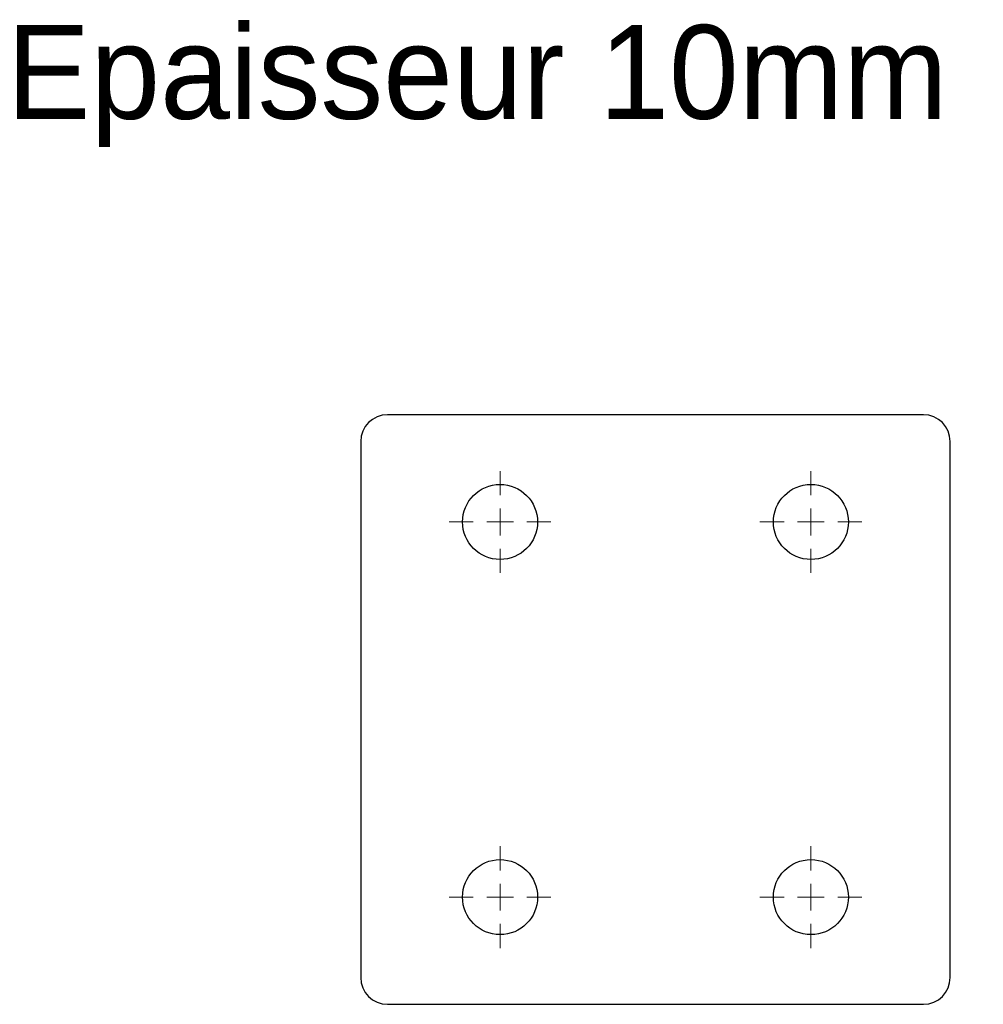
# Model space of a CAD drawing. Header units: millimetres. Extents: x 7 to 187, y 137 to 321.
import ezdxf

# ---------------------------------------------------------------- set-up
doc = ezdxf.new("R2010")
doc.units = ezdxf.units.MM

# ---------------------------------------------------------------- blocks, each defined once
blk = doc.blocks.new('SW_CENTERMARKSYMBOL_0')
at = {"color": 0, "linetype": 'Continuous', "lineweight": 18}
for p, q in [((0, 5), (0, 9.5)), ((0, 0), (0, 2.5)), ((-5, 0), (-9.5, 0)), ((0, 0), (-2.5, 0)), ((0, 0), (0, -2.5)), ((0, 0), (2.5, 0)), ((5, 0), (9.5, 0)), ((0, -5), (0, -9.5))]:
    blk.add_line(p, q, dxfattribs=at)
blk = doc.blocks.new('SW_CENTERMARKSYMBOL_1')
at = {"color": 0, "linetype": 'Continuous', "lineweight": 18}
for p, q in [((0, 5), (0, 9.5)), ((0, 0), (0, 2.5)), ((-5, 0), (-9.5, 0)), ((0, 0), (-2.5, 0)), ((0, 0), (0, -2.5)), ((0, 0), (2.5, 0)), ((5, 0), (9.5, 0)), ((0, -5), (0, -9.5))]:
    blk.add_line(p, q, dxfattribs=at)
blk = doc.blocks.new('SW_CENTERMARKSYMBOL_2')
at = {"color": 0, "linetype": 'Continuous', "lineweight": 18}
for p, q in [((0, 5), (0, 9.5)), ((0, 0), (0, 2.5)), ((-5, 0), (-9.5, 0)), ((0, 0), (-2.5, 0)), ((0, 0), (0, -2.5)), ((0, 0), (2.5, 0)), ((5, 0), (9.5, 0)), ((0, -5), (0, -9.5))]:
    blk.add_line(p, q, dxfattribs=at)
blk = doc.blocks.new('SW_CENTERMARKSYMBOL_3')
at = {"color": 0, "linetype": 'Continuous', "lineweight": 18}
for p, q in [((0, 5), (0, 9.5)), ((0, 0), (0, 2.5)), ((-5, 0), (-9.5, 0)), ((0, 0), (-2.5, 0)), ((0, 0), (0, -2.5)), ((0, 0), (2.5, 0)), ((5, 0), (9.5, 0)), ((0, -5), (0, -9.5))]:
    blk.add_line(p, q, dxfattribs=at)
blk = doc.blocks.new('SW_CENTERMARKSYMBOL_4')
at = {"color": 0, "linetype": 'Continuous', "lineweight": 18}
for p, q in [((0, 5), (0, 9.5)), ((0, 0), (0, 2.5)), ((-5, 0), (-9.5, 0)), ((0, 0), (-2.5, 0)), ((0, 0), (0, -2.5)), ((0, 0), (2.5, 0)), ((5, 0), (9.5, 0)), ((0, -5), (0, -9.5))]:
    blk.add_line(p, q, dxfattribs=at)
blk = doc.blocks.new('SW_CENTERMARKSYMBOL_5')
at = {"color": 0, "linetype": 'Continuous', "lineweight": 18}
for p, q in [((0, 5), (0, 9.5)), ((0, 0), (0, 2.5)), ((-5, 0), (-9.5, 0)), ((0, 0), (-2.5, 0)), ((0, 0), (0, -2.5)), ((0, 0), (2.5, 0)), ((5, 0), (9.5, 0)), ((0, -5), (0, -9.5))]:
    blk.add_line(p, q, dxfattribs=at)
blk = doc.blocks.new('SW_CENTERMARKSYMBOL_6')
at = {"color": 0, "linetype": 'Continuous', "lineweight": 18}
for p, q in [((0, 5), (0, 9.5)), ((0, 0), (0, 2.5)), ((-5, 0), (-9.5, 0)), ((0, 0), (-2.5, 0)), ((0, 0), (0, -2.5)), ((0, 0), (2.5, 0)), ((5, 0), (9.5, 0)), ((0, -5), (0, -9.5))]:
    blk.add_line(p, q, dxfattribs=at)
blk = doc.blocks.new('SW_CENTERMARKSYMBOL_7')
at = {"color": 0, "linetype": 'Continuous', "lineweight": 18}
for p, q in [((0, 5), (0, 9.5)), ((0, 0), (0, 2.5)), ((-5, 0), (-9.5, 0)), ((0, 0), (-2.5, 0)), ((0, 0), (0, -2.5)), ((0, 0), (2.5, 0)), ((5, 0), (9.5, 0)), ((0, -5), (0, -9.5))]:
    blk.add_line(p, q, dxfattribs=at)

msp = doc.modelspace()

# ---------------------------------------------------------------- linework, layer by layer
at = {"color": 7, "linetype": 'Continuous', "lineweight": 25}
for p, q in [((175.52, 246.8), (75.52, 246.8)), ((70.52, 241.8), (70.52, 141.8)), ((180.52, 141.8), (180.52, 241.8)), ((75.52, 136.8), (175.52, 136.8))]:
    msp.add_line(p, q, dxfattribs=at)
for centre in [(96.52, 226.8), (154.52, 226.8), (96.52, 156.8), (154.52, 156.8)]:
    msp.add_circle(centre, 7, dxfattribs=at)
for centre, start, end in [((75.52, 241.8), 90, 180), ((175.52, 241.8), 0, 90), ((75.52, 141.8), 180, 270), ((175.52, 141.8), 270, 0)]:
    msp.add_arc(centre, 5, start, end, dxfattribs=at)

# ---------------------------------------------------------------- block references
at = {"color": 7, "linetype": 'Continuous', "lineweight": 18}
for name, p in [('SW_CENTERMARKSYMBOL_3', (96.52, 226.8)), ('SW_CENTERMARKSYMBOL_0', (96.52, 156.8))]:
    msp.add_blockref(name, p, dxfattribs=at)
at = {"color": 8, "linetype": 'Continuous'}
for name, p in [('SW_CENTERMARKSYMBOL_7', (96.52, 226.8)), ('SW_CENTERMARKSYMBOL_2', (154.52, 226.8)), ('SW_CENTERMARKSYMBOL_6', (154.52, 226.8)), ('SW_CENTERMARKSYMBOL_4', (96.52, 156.8)), ('SW_CENTERMARKSYMBOL_1', (154.52, 156.8)), ('SW_CENTERMARKSYMBOL_5', (154.52, 156.8))]:
    msp.add_blockref(name, p, dxfattribs=at)

# ---------------------------------------------------------------- texts
at = {"insert": (4.46, 319.52), "char_height": 17.5, "attachment_point": 1}
msp.add_mtext_dynamic_manual_height_columns('Epaisseur 10mm', width=326.1114, gutter_width=87.5, heights=[0], dxfattribs=at)

doc.saveas('drawing.dxf')
